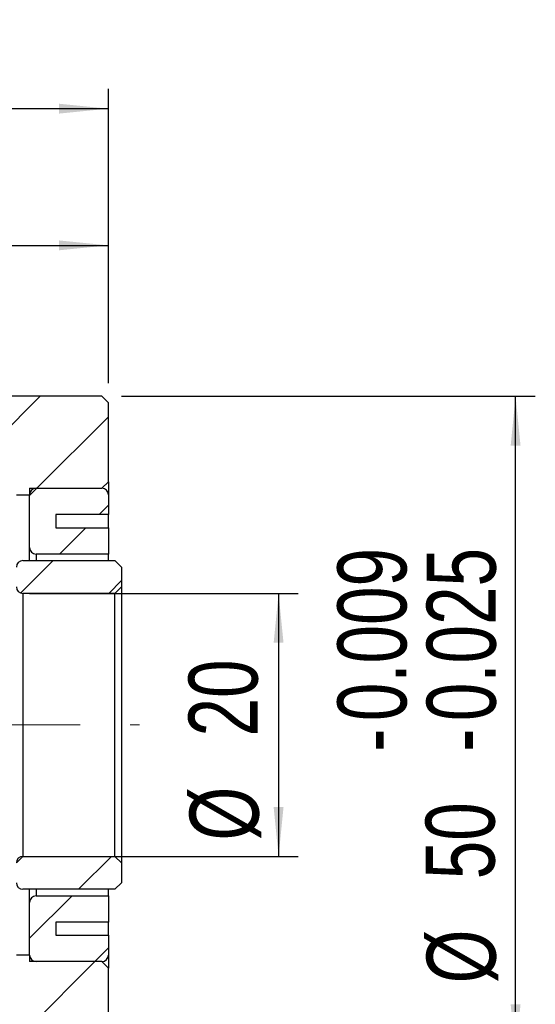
# Model space of a CAD drawing. Header units: millimetres. Extents: x 7 to 295, y 72 to 193.
# Tile 4 of 8: x 126 to 152, y 101 to 150. Entities that reach past the tile are written whole.
import ezdxf

# ---------------------------------------------------------------- set-up
doc = ezdxf.new("R2010")
doc.units = ezdxf.units.MM
doc.linetypes.add('CENTERX2', pattern=[20.32, 12.7, -2.54, 2.54, -2.54])
doc.layers.add('FORMAT', color=7, linetype='Continuous')
doc.styles.add('SLDTEXTSTYLE0', font='TXT', dxfattribs={"width": 0.75})
doc.dimstyles.new('SLDDIMSTYLE0', dxfattribs={"dimtxt": 3.5, "dimasz": 2.5, "dimexe": 0, "dimexo": 0.0625, "dimgap": 0.875, "dimtad": 1, "dimlfac": 1.5, "dimrnd": 1e-09, "dimzin": 12, "dimdsep": 46, "dimtxsty": 'SLDTEXTSTYLE0', "dimsah": 1, "dimcen": 0.09, "dimadec": 0, "dimazin": 3, "dimtfac": 1, "dimtofl": 0, "dimtmove": 0, "dimatfit": 3, "dimfxl": 1, "dimfrac": 2, "dimtolj": 1, "dimtzin": 12, "dimarcsym": 0})
doc.dimstyles.new('SLDDIMSTYLE3', dxfattribs={"dimtxt": 3.5, "dimasz": 2.5, "dimexe": 0, "dimexo": 0.0625, "dimgap": 0.875, "dimtad": 1, "dimlfac": 1.5, "dimrnd": 1e-09, "dimzin": 12, "dimdsep": 46, "dimtxsty": 'SLDTEXTSTYLE0', "dimsah": 1, "dimcen": 0.09, "dimadec": 0, "dimazin": 3, "dimtfac": 1, "dimtmove": 0, "dimatfit": 0, "dimfxl": 1, "dimfrac": 2, "dimtolj": 1, "dimtzin": 12, "dimarcsym": 0})
doc.dimstyles.new('SLDDIMSTYLE4', dxfattribs={"dimtxt": 3.5, "dimasz": 2.5, "dimexe": 0, "dimexo": 0.0625, "dimgap": 0.875, "dimtad": 1, "dimdec": 3, "dimlfac": 1.5, "dimrnd": 1e-09, "dimzin": 12, "dimdsep": 46, "dimtxsty": 'SLDTEXTSTYLE0', "dimsah": 1, "dimcen": 0.09, "dimadec": 0, "dimazin": 3, "dimtol": 1, "dimtp": -0.009, "dimtm": 0.025, "dimtfac": 1, "dimtdec": 3, "dimtofl": 0, "dimtmove": 0, "dimatfit": 3, "dimfxl": 1, "dimfrac": 2, "dimtolj": 1, "dimarcsym": 0})

# ---------------------------------------------------------------- blocks, each defined once
blk = doc.blocks.new('_D_7')
at = {"layer": 'FORMAT', "color": 7}
for p, q in [((102.992, 132.696), (102.992, 146.946)), ((130.325, 132.029), (130.325, 146.946)), ((102.992, 145.946), (130.325, 145.946))]:
    blk.add_line(p, q, dxfattribs=at)
for points in [[(102.992, 145.946), (105.492, 145.696), (105.492, 146.196)], [(130.325, 145.946), (127.825, 146.196), (127.825, 145.696)]]:
    blk.add_solid(points, dxfattribs=at)
at = {"layer": 'FORMAT', "color": 7, "insert": (111.899, 150.457), "char_height": 3.5, "attachment_point": 1, "style": 'SLDTEXTSTYLE0'}
blk.add_mtext('41', dxfattribs=at)
blk = doc.blocks.new('_D_9')
at = {"layer": 'FORMAT', "color": 7}
for p, q in [((114.325, 132.696), (114.325, 140.014)), ((130.325, 132.029), (130.325, 140.014)), ((114.325, 139.014), (130.325, 139.014))]:
    blk.add_line(p, q, dxfattribs=at)
for points in [[(114.325, 139.014), (116.825, 138.764), (116.825, 139.264)], [(130.325, 139.014), (127.825, 139.264), (127.825, 138.764)]]:
    blk.add_solid(points, dxfattribs=at)
at = {"layer": 'FORMAT', "color": 7, "insert": (120.998, 143.526), "char_height": 3.5, "attachment_point": 1, "style": 'SLDTEXTSTYLE0'}
blk.add_mtext('24', dxfattribs=at)
blk = doc.blocks.new('_D_11')
at = {"layer": 'FORMAT', "color": 7}
for p, q in [((125.659, 99.696), (125.659, 88.838)), ((130.325, 97.363), (130.325, 88.838)), ((125.659, 89.838), (120.159, 89.838)), ((125.659, 89.838), (130.325, 89.838)), ((130.325, 89.838), (136.115, 89.838))]:
    blk.add_line(p, q, dxfattribs=at)
for points in [[(125.659, 89.838), (123.159, 90.088), (123.159, 89.588)], [(130.325, 89.838), (132.825, 89.588), (132.825, 90.088)]]:
    blk.add_solid(points, dxfattribs=at)
at = {"layer": 'FORMAT', "color": 7, "insert": (133.529, 94.35), "char_height": 3.5, "attachment_point": 1, "style": 'SLDTEXTSTYLE0'}
blk.add_mtext('7', dxfattribs=at)
blk = doc.blocks.new('_D_12')
at = {"layer": 'FORMAT', "color": 7}
for p, q in [((126.325, 121.363), (139.96, 121.363)), ((138.96, 121.363), (138.96, 108.029)), ((126.325, 108.029), (139.96, 108.029))]:
    blk.add_line(p, q, dxfattribs=at)
for points in [[(138.96, 121.363), (138.71, 118.863), (139.21, 118.863)], [(138.96, 108.029), (139.21, 110.529), (138.71, 110.529)]]:
    blk.add_solid(points, dxfattribs=at)
at = {"layer": 'FORMAT', "color": 7, "char_height": 3.5, "attachment_point": 1, "rotation": 90, "style": 'SLDTEXTSTYLE0'}
for s, insert in [('20', (134.395, 114.111)), ('%%c', (134.448, 108.833))]:
    blk.add_mtext(s, dxfattribs=dict(at, insert=insert))
blk = doc.blocks.new('_D_13')
at = {"layer": 'FORMAT', "color": 7}
for p, q in [((130.992, 131.363), (151.984, 131.363)), ((150.984, 98.029), (150.984, 131.363)), ((130.992, 98.029), (151.984, 98.029))]:
    blk.add_line(p, q, dxfattribs=at)
for points in [[(150.984, 131.363), (150.734, 128.863), (151.234, 128.863)], [(150.984, 98.029), (151.234, 100.529), (150.734, 100.529)]]:
    blk.add_solid(points, dxfattribs=at)
at = {"layer": 'FORMAT', "color": 7, "char_height": 3.5, "attachment_point": 1, "rotation": 90, "style": 'SLDTEXTSTYLE0'}
for s, insert in [('0.009', (141.947, 114.886)), ('0.025', (146.473, 114.886)), ('-', (141.947, 113.336)), ('-', (146.473, 113.336)), ('50', (146.419, 106.87)), ('%%c', (146.473, 101.592))]:
    blk.add_mtext(s, dxfattribs=dict(at, insert=insert))

msp = doc.modelspace()

# ---------------------------------------------------------------- hatches: boundary and pattern name
at = {"layer": 'FORMAT', "linetype": 'Continuous', "lineweight": 18}
h = msp.add_hatch(dxfattribs=at)
h.set_pattern_fill('ANSI31', color=256, style=0)
h.paths.add_polyline_path([(126.32547, 126.3628), (126.32547, 126.69613), (129.99214, 126.69613), (130.32547, 127.02947), (130.32547, 131.02947), (129.99214, 131.3628), (114.32547, 131.3628), (114.32547, 131.69613), (113.99214, 132.02947), (108.6588, 132.02947), (108.32547, 131.69613), (108.32547, 129.02947), (108.6588, 128.69613), (125.6588, 128.69613), (125.6588, 126.3628)], flags=0)
h = msp.add_hatch(dxfattribs=at)
h.set_pattern_fill('ANSI31', color=256, style=0)
edge = h.paths.add_edge_path(flags=0)
edge.add_line((127.6588, 124.69613), (127.6588, 125.3628))
edge.add_line((127.6588, 125.3628), (130.32547, 125.3628))
edge.add_line((130.32547, 125.3628), (130.32547, 126.3628))
edge.add_arc((129.99214, 126.3628), 0.33333, 0, 90)
edge.add_line((129.99214, 126.69613), (126.6588, 126.69613))
edge.add_arc((126.6588, 126.3628), 0.33333, 90, 180)
edge.add_line((126.32547, 126.3628), (126.32547, 123.69613))
edge.add_arc((126.6588, 123.69613), 0.33333, 180, 270)
edge.add_line((126.6588, 123.3628), (130.32547, 123.3628))
edge.add_line((130.32547, 123.3628), (130.32547, 124.69613))
edge.add_line((130.32547, 124.69613), (127.6588, 124.69613))
h = msp.add_hatch(dxfattribs=at)
h.set_pattern_fill('ANSI31', color=256, style=0)
edge = h.paths.add_edge_path(flags=0)
edge.add_line((125.99214, 121.3628), (130.6588, 121.3628))
edge.add_line((130.6588, 121.3628), (130.99214, 121.69613))
edge.add_line((130.99214, 121.69613), (130.99214, 122.69613))
edge.add_line((130.99214, 122.69613), (130.6588, 123.02947))
edge.add_line((130.6588, 123.02947), (125.99214, 123.02947))
edge.add_arc((125.99214, 122.69613), 0.33333, 90, 180)
edge.add_line((125.6588, 122.69613), (125.6588, 121.69613))
edge.add_arc((125.99214, 121.69613), 0.33333, 180, 270)
h = msp.add_hatch(dxfattribs=at)
h.set_pattern_fill('ANSI31', color=256, style=0)
edge = h.paths.add_edge_path(flags=0)
edge.add_line((130.99214, 106.69613), (130.99214, 107.69613))
edge.add_line((130.99214, 107.69613), (130.6588, 108.02947))
edge.add_line((130.6588, 108.02947), (125.99214, 108.02947))
edge.add_arc((125.99214, 107.69613), 0.33333, 90, 180)
edge.add_line((125.6588, 107.69613), (125.6588, 106.69613))
edge.add_arc((125.99214, 106.69613), 0.33333, 180, 270)
edge.add_line((125.99214, 106.3628), (130.6588, 106.3628))
edge.add_line((130.6588, 106.3628), (130.99214, 106.69613))
h = msp.add_hatch(dxfattribs=at)
h.set_pattern_fill('ANSI31', color=256, style=0)
edge = h.paths.add_edge_path(flags=0)
edge.add_line((127.6588, 104.02947), (127.6588, 104.69613))
edge.add_line((127.6588, 104.69613), (130.32547, 104.69613))
edge.add_line((130.32547, 104.69613), (130.32547, 106.02947))
edge.add_line((130.32547, 106.02947), (126.6588, 106.02947))
edge.add_arc((126.6588, 105.69613), 0.33333, 90, 180)
edge.add_line((126.32547, 105.69613), (126.32547, 103.02947))
edge.add_arc((126.6588, 103.02947), 0.33333, 180, 270)
edge.add_line((126.6588, 102.69613), (129.99214, 102.69613))
edge.add_arc((129.99214, 103.02947), 0.33333, 270, 360)
edge.add_line((130.32547, 103.02947), (130.32547, 104.02947))
edge.add_line((130.32547, 104.02947), (127.6588, 104.02947))
h = msp.add_hatch(dxfattribs=at)
h.set_pattern_fill('ANSI31', color=256, style=0)
h.paths.add_polyline_path([(130.32547, 102.3628), (129.99214, 102.69613), (126.32547, 102.69613), (126.32547, 103.02947), (125.6588, 103.02947), (125.6588, 100.69613), (108.6588, 100.69613), (108.32547, 100.3628), (108.32547, 97.69613), (108.6588, 97.3628), (113.99214, 97.3628), (114.32547, 97.69613), (114.32547, 98.02947), (129.99214, 98.02947), (130.32547, 98.3628)], flags=0)

# ---------------------------------------------------------------- linework, layer by layer
at = {"color": 7, "linetype": 'Continuous', "lineweight": 25}
for p, q in [((129.99214, 131.3628), (114.32547, 131.3628)), ((130.32547, 131.02947), (129.99214, 131.3628)), ((130.32547, 127.02947), (130.32547, 131.02947)), ((129.99214, 126.69613), (130.32547, 127.02947)), ((130.32547, 127.02947), (130.32547, 126.3628)), ((125.6588, 126.3628), (126.32547, 126.3628)), ((126.32547, 126.69613), (129.99214, 126.69613)), ((126.32547, 126.69613), (126.32547, 126.3628)), ((126.32547, 123.69613), (126.32547, 126.3628)), ((126.6588, 126.69613), (129.99214, 126.69613)), ((130.32547, 126.3628), (130.32547, 125.3628)), ((130.32547, 125.3628), (127.6588, 125.3628)), ((127.6588, 125.3628), (127.6588, 124.69613)), ((130.32547, 124.69613), (130.32547, 125.3628)), ((127.6588, 124.69613), (130.32547, 124.69613)), ((130.32547, 124.69613), (130.32547, 123.3628)), ((126.32547, 123.02947), (126.32547, 123.69613)), ((130.32547, 123.3628), (126.6588, 123.3628)), ((130.32547, 123.02947), (130.32547, 123.3628)), ((125.99214, 123.02947), (130.6588, 123.02947)), ((130.99214, 122.69613), (130.6588, 123.02947)), ((130.99214, 122.69613), (130.99214, 121.69613)), ((130.6588, 121.3628), (125.99214, 121.3628)), ((125.99214, 121.3628), (125.99214, 108.02947)), ((130.6588, 121.3628), (130.99214, 121.69613)), ((130.6588, 108.02947), (130.6588, 121.3628)), ((130.99214, 121.69613), (130.99214, 107.69613)), ((125.99214, 108.02947), (130.6588, 108.02947)), ((130.99214, 107.69613), (130.6588, 108.02947)), ((130.99214, 107.69613), (130.99214, 106.69613)), ((130.6588, 106.3628), (125.99214, 106.3628)), ((126.32547, 105.69613), (126.32547, 106.3628)), ((130.32547, 106.02947), (130.32547, 106.3628)), ((130.6588, 106.3628), (130.99214, 106.69613)), ((126.6588, 106.02947), (130.32547, 106.02947)), ((130.32547, 106.02947), (130.32547, 104.69613)), ((126.32547, 103.02947), (126.32547, 105.69613)), ((130.32547, 104.69613), (127.6588, 104.69613)), ((127.6588, 104.69613), (127.6588, 104.02947)), ((130.32547, 104.02947), (130.32547, 104.69613)), ((127.6588, 104.02947), (130.32547, 104.02947)), ((130.32547, 104.02947), (130.32547, 103.02947)), ((126.32547, 103.02947), (125.6588, 103.02947)), ((126.32547, 103.02947), (126.32547, 102.69613)), ((130.32547, 103.02947), (130.32547, 102.3628)), ((129.99214, 102.69613), (126.32547, 102.69613)), ((129.99214, 102.69613), (126.6588, 102.69613)), ((130.32547, 102.3628), (129.99214, 102.69613)), ((130.32547, 98.3628), (130.32547, 102.3628))]:
    msp.add_line(p, q, dxfattribs=at)
at = {"color": 8, "linetype": 'Continuous', "lineweight": 25}
for p, q in [((126.6588, 123.3628), (126.6588, 123.02947)), ((126.6588, 106.3628), (126.6588, 106.02947))]:
    msp.add_line(p, q, dxfattribs=at)
at = {"color": 7, "linetype": 'Continuous', "lineweight": 25}
for centre, start, end in [((126.6588, 126.3628), 90, 180), ((129.99214, 126.3628), 0, 90), ((126.6588, 123.69613), 180, 270), ((125.99214, 122.69613), 90, 180), ((125.99214, 121.69613), 180, 270), ((125.99214, 107.69613), 90, 180), ((125.99214, 106.69613), 180, 270), ((126.6588, 105.69613), 90, 180), ((126.6588, 103.02947), 180, 270), ((129.99214, 103.02947), 270, 0)]:
    msp.add_arc(centre, 0.33333, start, end, dxfattribs=at)
at = {"layer": 'FORMAT', "color": 7, "linetype": 'CENTERX2', "lineweight": 18}
msp.add_line((95.87856, 114.69613), (131.89562, 114.69613), dxfattribs=at)

# ---------------------------------------------------------------- dimensions: what is measured, and where the dimension line sits
at = {"layer": 'FORMAT', "color": 7}
for base, p1, p2, dimstyle, picture, middle in [((130.32547, 145.94557), (102.99214, 131.69613), (130.32547, 131.02947), 'SLDDIMSTYLE0', '_D_7', (114.48487, 145.94557)), ((130.32547, 139.01411), (114.32547, 131.69613), (130.32547, 131.02947), 'SLDDIMSTYLE0', '_D_9', (123.58392, 139.01411)), ((130.32547, 89.83844), (125.6588, 100.69613), (130.32547, 98.3628), 'SLDDIMSTYLE3', '_D_11', (134.82215, 89.83844))]:
    dim = msp.add_linear_dim(base=base, p1=p1, p2=p2, dimstyle=dimstyle, dxfattribs=at)
    dim.commit()
    dim.dimension.update_dxf_attribs({"geometry": picture, "text_midpoint": middle, "dimtype": 160})
for base, p1, p2, dimstyle, picture, middle in [((150.98443, 131.3628), (129.99214, 98.02947), (129.99214, 131.3628), 'SLDDIMSTYLE4', '_D_13', (150.98443, 114.0579)), ((138.95988, 108.02947), (125.32547, 121.3628), (125.32547, 108.02947), 'SLDDIMSTYLE0', '_D_12', (138.95988, 114.0579))]:
    dim = msp.add_linear_dim(base=base, p1=p1, p2=p2, angle=90, text='%%c<>', dimstyle=dimstyle, dxfattribs=at)
    dim.commit()
    dim.dimension.update_dxf_attribs({"geometry": picture, "text_midpoint": middle, "dimtype": 160})

doc.saveas('drawing.dxf')
